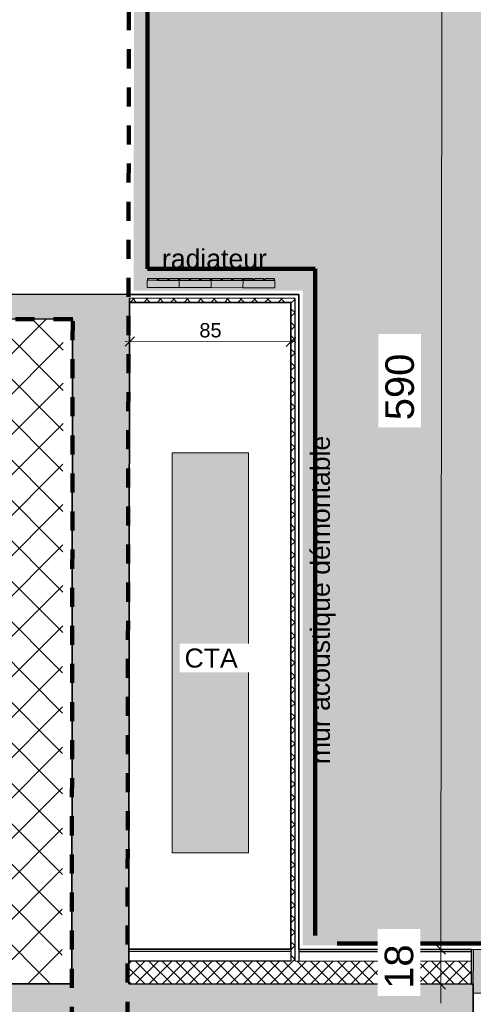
# Model space of a CAD drawing. Header units: metres. Extents: x 107 to 154, y -7 to 138.
# Tile 4 of 62: x 114.45 to 116.83, y 102.51 to 107.67. Entities that reach past the tile are written whole.
import ezdxf

# ---------------------------------------------------------------- set-up
doc = ezdxf.new("R2010")
doc.units = ezdxf.units.M
doc.linetypes.add('Centre', pattern=[0.0125, 0.0025, -0.001875, 0.00625, -0.001875])
doc.linetypes.add('Tiret', pattern=[0.0025, 0.00125, -0.00125])
for name, color, linetype, lineweight in [('A-ANNO-DIMS', 7, 'Continuous', 20), ('A-ANNO-DIMS-50', 7, 'Continuous', 20), ('A-DETL-GENF', 7, 'Continuous', 18), ('A-DETL-THIN', 7, 'Continuous', 18), ('A-GLAZ-CWMG', 7, 'Continuous', 18), ('A-WALL', 7, 'Continuous', 18), ('G-ANNO-TEXT', 7, 'Continuous', 20), ('I-WALL', 7, 'Continuous', 18), ('M-EQPM', 7, 'Continuous', 18)]:
    doc.layers.add(name, color=color, linetype=linetype, lineweight=lineweight)
doc.layers.add('A-AREA', color=9, linetype='Tiret', lineweight=18, true_color=0x808080)
doc.layers.add('A-DETL', color=7, linetype='Continuous', lineweight=18, true_color=0x00a600)
doc.layers.add('A-WALL-PATT', color=7, linetype='Continuous', true_color=0x2a2a2a)
doc.styles.add('Arial_12', font='arial.ttf', dxfattribs={"height": 0.15})
doc.styles.add('Arial_4', font='arial.ttf', dxfattribs={"height": 0.075})
doc.styles.add('Arial_6', font='arial.ttf', dxfattribs={"height": 0.1})
doc.dimstyles.new('GRZRIG_Cotes_linéaires_-Arial_1_5_PMR', dxfattribs={"dimscale": 0.3048, "dimtxt": 0.076519, "dimasz": 0.164042, "dimexe": 0.082021, "dimexo": 0.0625, "dimgap": 8.2021e-05, "dimtad": 1, "dimdec": 0, "dimlfac": 100, "dimzin": 0, "dimdsep": 46, "dimtxsty": 'Arial_4', "dimblk1": 'OBLIQUE', "dimblk2": 'OBLIQUE', "dimsah": 1, "dimcen": 0.09, "dimdle": 0.082021, "dimazin": 0, "dimtfac": 1, "dimtdec": 4, "dimtix": 1, "dimtmove": 0, "dimatfit": 3, "dimfxl": 0.164042, "dimfxlon": 1, "dimtvp": 1, "dimtolj": 1, "dimtzin": 0, "dimarcsym": 2})
doc.dimstyles.new('GRZRIG_Cotes_linéaires_-Arial_3', dxfattribs={"dimscale": 0.3048, "dimtxt": 0.153039, "dimasz": 0.164042, "dimexe": 0.082021, "dimexo": 0.0625, "dimgap": 0.328084, "dimtad": 1, "dimdec": 0, "dimlfac": 100, "dimzin": 0, "dimdsep": 46, "dimtxsty": 'Arial_12', "dimblk1": 'OBLIQUE', "dimblk2": 'OBLIQUE', "dimsah": 1, "dimcen": 0.09, "dimdle": 0.328084, "dimazin": 0, "dimtfac": 1, "dimtdec": 4, "dimtix": 1, "dimtmove": 0, "dimatfit": 3, "dimfxl": 0.164042, "dimfxlon": 1, "dimtvp": 1, "dimtfill": 1, "dimtolj": 1, "dimtzin": 0, "dimarcsym": 2})
pattern_1 = [(45, (0, 0), (-0.035355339, 0.035355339), []), (135, (0, 0), (-0.035355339, -0.035355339), [])]

# ---------------------------------------------------------------- blocks, each defined once
blk = doc.blocks.new('Meneau rectangulaire - 50x180-4026081-DCE-R-1 Proj 50')
at = {"layer": 'A-GLAZ-CWMG', "true_color": 0x2a2a2a}
blk.add_hatch(color=250, dxfattribs=at).paths.add_polyline_path([(-0.05, -0.025), (-0.05, 0.205), (0, 0.205), (0, -0.025)])
at = {"layer": 'A-GLAZ-CWMG'}
for p, q in [((-0.05, 0.205), (0, 0.205)), ((-0.05, -0.025), (-0.05, 0.205)), ((0, 0.205), (0, -0.025)), ((0, -0.025), (-0.05, -0.025))]:
    blk.add_line(p, q, dxfattribs=at)
blk = doc.blocks.new('Cordivari_ROSY_VT - H__2200 mm__Altezza Standard-5448234-DCE-R-1 Proj 50')
at = {"layer": 'M-EQPM'}
for p, q in [((0.00525, 0.124), (0, 0.124)), ((0, 0.124), (0, 0.086)), ((0.003, 0.13175), (0.003, 0.12625)), ((0.0037, 0.1318), (0.0037, 0.1262)), ((0.0037, 0.1262), (0.0037, 0.1318)), ((0.0508, 0.1333), (0.0052, 0.1333)), ((0.0052, 0.1333), (0.0508, 0.1333)), ((0.0052, 0.1247), (0.0508, 0.1247)), ((0.0508, 0.1247), (0.0052, 0.1247)), ((0.05075, 0.134), (0.00525, 0.134)), ((0.00525, 0.124), (0.05075, 0.124)), ((0.06125, 0.124), (0.05075, 0.124)), ((0.0523, 0.1262), (0.0523, 0.1318)), ((0.0523, 0.1318), (0.0523, 0.1262)), ((0.053, 0.12625), (0.053, 0.13175)), ((0.059, 0.13175), (0.059, 0.12625)), ((0.0597, 0.1318), (0.0597, 0.1262)), ((0.0597, 0.1262), (0.0597, 0.1318)), ((0.1068, 0.1333), (0.0612, 0.1333)), ((0.0612, 0.1333), (0.1068, 0.1333)), ((0.0612, 0.1247), (0.1068, 0.1247)), ((0.1068, 0.1247), (0.0612, 0.1247)), ((0.10675, 0.134), (0.06125, 0.134)), ((0.06125, 0.124), (0.10675, 0.124)), ((0.11725, 0.124), (0.10675, 0.124)), ((0.1083, 0.1262), (0.1083, 0.1318)), ((0.1083, 0.1318), (0.1083, 0.1262)), ((0.109, 0.12625), (0.109, 0.13175)), ((0.115, 0.13175), (0.115, 0.12625)), ((0.1157, 0.1318), (0.1157, 0.1262)), ((0.1157, 0.1262), (0.1157, 0.1318)), ((0.1628, 0.1333), (0.1172, 0.1333)), ((0.1172, 0.1333), (0.1628, 0.1333)), ((0.1172, 0.1247), (0.1628, 0.1247)), ((0.1628, 0.1247), (0.1172, 0.1247)), ((0.16275, 0.134), (0.11725, 0.134)), ((0.11725, 0.124), (0.16275, 0.124)), ((0.168, 0.124), (0.16275, 0.124)), ((0.1643, 0.1262), (0.1643, 0.1318)), ((0.1643, 0.1318), (0.1643, 0.1262)), ((0.165, 0.12625), (0.165, 0.13175)), ((0.168, 0.086), (0.168, 0.124)), ((0, 0.086), (0.168, 0.086))]:
    blk.add_line(p, q, dxfattribs=at)
for centre, radius, start, end in [((0.00525, 0.13175), 0.00225, 90, 180), ((0.00525, 0.12625), 0.00225, 180, 270), ((0.0052, 0.1318), 0.0015, 90, 180), ((0.0052, 0.1318), 0.0015, 90, 180), ((0.0052, 0.1262), 0.0015, 180, 270), ((0.0052, 0.1262), 0.0015, 180, 270), ((0.0052, 0.1318), 0.0015, 105, 165), ((0.0052, 0.1262), 0.0015, 195, 255), ((0.05075, 0.13175), 0.00225, 0, 90), ((0.05075, 0.12625), 0.00225, 270, 0), ((0.0508, 0.1318), 0.0015, 360, 90), ((0.0508, 0.1318), 0.0015, 0, 90), ((0.0508, 0.1262), 0.0015, 270, 0), ((0.0508, 0.1262), 0.0015, 270, 0), ((0.0508, 0.1318), 0.0015, 15, 75), ((0.0508, 0.1262), 0.0015, 285, 345), ((0.06125, 0.13175), 0.00225, 90, 180), ((0.06125, 0.12625), 0.00225, 180, 270), ((0.0612, 0.1318), 0.0015, 90, 180), ((0.0612, 0.1318), 0.0015, 90, 180), ((0.0612, 0.1262), 0.0015, 180, 270), ((0.0612, 0.1262), 0.0015, 180, 270), ((0.0612, 0.1318), 0.0015, 105, 165), ((0.0612, 0.1262), 0.0015, 195, 255), ((0.10675, 0.13175), 0.00225, 0, 90), ((0.10675, 0.12625), 0.00225, 270, 0), ((0.1068, 0.1318), 0.0015, 0, 90), ((0.1068, 0.1318), 0.0015, 0, 90), ((0.1068, 0.1262), 0.0015, 270, 0), ((0.1068, 0.1262), 0.0015, 270, 0), ((0.1068, 0.1318), 0.0015, 15, 75), ((0.1068, 0.1262), 0.0015, 285, 345), ((0.11725, 0.13175), 0.00225, 90, 180), ((0.11725, 0.12625), 0.00225, 180, 270), ((0.1172, 0.1318), 0.0015, 90, 180), ((0.1172, 0.1318), 0.0015, 90, 180), ((0.1172, 0.1262), 0.0015, 180, 270), ((0.1172, 0.1262), 0.0015, 180, 270), ((0.1172, 0.1318), 0.0015, 105, 165), ((0.1172, 0.1262), 0.0015, 195, 255), ((0.16275, 0.13175), 0.00225, 0, 90), ((0.16275, 0.12625), 0.00225, 270, 0), ((0.1628, 0.1318), 0.0015, 0, 90), ((0.1628, 0.1318), 0.0015, 0, 90), ((0.1628, 0.1262), 0.0015, 270, 0), ((0.1628, 0.1262), 0.0015, 270, 0), ((0.1628, 0.1318), 0.0015, 15, 75), ((0.1628, 0.1262), 0.0015, 285, 345)]:
    blk.add_arc(centre, radius, start, end, dxfattribs=at)
blk = doc.blocks.new('Cordivari_ROSY_VT - H__2200 mm__Altezza Standard-4179536-DCE-R-1 Proj 50')
at = {"layer": 'M-EQPM'}
for p, q in [((0.0508, 0.1043), (0.0052, 0.1043)), ((0.0052, 0.1043), (0.0508, 0.1043)), ((0.05075, 0.105), (0.00525, 0.105)), ((0.1068, 0.1043), (0.0612, 0.1043)), ((0.0612, 0.1043), (0.1068, 0.1043)), ((0.10675, 0.105), (0.06125, 0.105)), ((0.1628, 0.1043), (0.1172, 0.1043)), ((0.1172, 0.1043), (0.1628, 0.1043)), ((0.16275, 0.105), (0.11725, 0.105)), ((0.00525, 0.095), (0, 0.095)), ((0, 0.095), (0, 0.057)), ((0, 0.057), (0.168, 0.057)), ((0.003, 0.10275), (0.003, 0.09725)), ((0.0037, 0.1028), (0.0037, 0.0972)), ((0.0037, 0.0972), (0.0037, 0.1028)), ((0.0052, 0.0957), (0.0508, 0.0957)), ((0.0508, 0.0957), (0.0052, 0.0957)), ((0.00525, 0.095), (0.05075, 0.095)), ((0.06125, 0.095), (0.05075, 0.095)), ((0.0523, 0.0972), (0.0523, 0.1028)), ((0.0523, 0.1028), (0.0523, 0.0972)), ((0.053, 0.09725), (0.053, 0.10275)), ((0.059, 0.10275), (0.059, 0.09725)), ((0.0597, 0.1028), (0.0597, 0.0972)), ((0.0597, 0.0972), (0.0597, 0.1028)), ((0.0612, 0.0957), (0.1068, 0.0957)), ((0.1068, 0.0957), (0.0612, 0.0957)), ((0.06125, 0.095), (0.10675, 0.095)), ((0.11725, 0.095), (0.10675, 0.095)), ((0.1083, 0.0972), (0.1083, 0.1028)), ((0.1083, 0.1028), (0.1083, 0.0972)), ((0.109, 0.09725), (0.109, 0.10275)), ((0.115, 0.10275), (0.115, 0.09725)), ((0.1157, 0.1028), (0.1157, 0.0972)), ((0.1157, 0.0972), (0.1157, 0.1028)), ((0.1172, 0.0957), (0.1628, 0.0957)), ((0.1628, 0.0957), (0.1172, 0.0957)), ((0.11725, 0.095), (0.16275, 0.095)), ((0.168, 0.095), (0.16275, 0.095)), ((0.1643, 0.0972), (0.1643, 0.1028)), ((0.1643, 0.1028), (0.1643, 0.0972)), ((0.165, 0.09725), (0.165, 0.10275)), ((0.168, 0.057), (0.168, 0.095))]:
    blk.add_line(p, q, dxfattribs=at)
for centre, radius, start, end in [((0.00525, 0.10275), 0.00225, 90, 180), ((0.0052, 0.1028), 0.0015, 90, 180), ((0.0052, 0.1028), 0.0015, 90, 180), ((0.0052, 0.1028), 0.0015, 105, 165), ((0.05075, 0.10275), 0.00225, 360, 90), ((0.0508, 0.1028), 0.0015, 360, 90), ((0.0508, 0.1028), 0.0015, 0, 90), ((0.0508, 0.1028), 0.0015, 15, 75), ((0.06125, 0.10275), 0.00225, 90, 180), ((0.0612, 0.1028), 0.0015, 90, 180), ((0.0612, 0.1028), 0.0015, 90, 180), ((0.0612, 0.1028), 0.0015, 105, 165), ((0.10675, 0.10275), 0.00225, 0, 90), ((0.1068, 0.1028), 0.0015, 0, 90), ((0.1068, 0.1028), 0.0015, 0, 90), ((0.1068, 0.1028), 0.0015, 15, 75), ((0.11725, 0.10275), 0.00225, 90, 180), ((0.1172, 0.1028), 0.0015, 90, 180), ((0.1172, 0.1028), 0.0015, 90, 180), ((0.1172, 0.1028), 0.0015, 105, 165), ((0.16275, 0.10275), 0.00225, 0, 90), ((0.1628, 0.1028), 0.0015, 0, 90), ((0.1628, 0.1028), 0.0015, 0, 90), ((0.1628, 0.1028), 0.0015, 15, 75), ((0.00525, 0.09725), 0.00225, 180, 270), ((0.0052, 0.0972), 0.0015, 180, 270), ((0.0052, 0.0972), 0.0015, 180, 270), ((0.0052, 0.0972), 0.0015, 195, 255), ((0.05075, 0.09725), 0.00225, 270, 0), ((0.0508, 0.0972), 0.0015, 270, 0), ((0.0508, 0.0972), 0.0015, 270, 0), ((0.0508, 0.0972), 0.0015, 285, 345), ((0.06125, 0.09725), 0.00225, 180, 270), ((0.0612, 0.0972), 0.0015, 180, 270), ((0.0612, 0.0972), 0.0015, 180, 270), ((0.0612, 0.0972), 0.0015, 195, 255), ((0.10675, 0.09725), 0.00225, 270, 0), ((0.1068, 0.0972), 0.0015, 270, 0), ((0.1068, 0.0972), 0.0015, 270, 0), ((0.1068, 0.0972), 0.0015, 285, 345), ((0.11725, 0.09725), 0.00225, 180, 270), ((0.1172, 0.0972), 0.0015, 180, 270), ((0.1172, 0.0972), 0.0015, 180, 270), ((0.1172, 0.0972), 0.0015, 195, 255), ((0.16275, 0.09725), 0.00225, 270, 0), ((0.1628, 0.0972), 0.0015, 270, 0), ((0.1628, 0.0972), 0.0015, 270, 0), ((0.1628, 0.0972), 0.0015, 285, 345)]:
    blk.add_arc(centre, radius, start, end, dxfattribs=at)
blk = doc.blocks.new('DIMBLOCK6-DCE-R-1 Proj 50')
at = {"layer": 'A-ANNO-DIMS-50'}
for p, q in [((116.661, 102.7937), (116.611, 102.7938)), ((116.661, 102.7937), (116.636, 102.8187)), ((116.6606, 102.5107), (116.661, 102.7937)), ((116.661, 102.7937), (116.6859, 102.7687)), ((116.661, 102.7937), (116.686, 102.7937)), ((116.6607, 102.6107), (116.6358, 102.6357)), ((116.6607, 102.6107), (116.6107, 102.6108)), ((116.6607, 102.6107), (116.6857, 102.5857)), ((116.6607, 102.6107), (116.6857, 102.6107))]:
    blk.add_line(p, q, dxfattribs=at)
at = {"layer": 'A-ANNO-DIMS-50', "color": 0, "insert": (116.3661, 102.5869), "char_height": 0.15, "width": 0.276883, "attachment_point": 1, "rotation": 90, "line_spacing_factor": 0.941778, "style": 'Arial_12', "bg_fill": 3, "box_fill_scale": 1.25, "bg_fill_color": 256, "bg_fill_true_color": 13158600, "bg_fill_transparency": 0}
blk.add_mtext('18', dxfattribs=at)
blk = doc.blocks.new('_Oblique')
at = {"color": 0, "linetype": 'ByBlock', "lineweight": -2}
blk.add_line((-0.5, -0.5), (0.5, 0.5), dxfattribs=at)
blk = doc.blocks.new('DIMBLOCK7-DCE-R-1 Proj 50')
at = {"layer": 'A-ANNO-DIMS-50'}
for p, q in [((116.661, 102.7937), (116.6684, 108.7962)), ((116.6682, 108.6962), (116.6433, 108.7212)), ((116.6682, 108.6962), (116.6182, 108.6963)), ((116.6682, 108.6962), (116.6932, 108.6712)), ((116.6682, 108.6962), (116.6932, 108.6962)), ((116.661, 102.7937), (116.611, 102.7938)), ((116.661, 102.7937), (116.636, 102.8187)), ((116.661, 102.7937), (116.6859, 102.7687)), ((116.661, 102.7937), (116.686, 102.7937))]:
    blk.add_line(p, q, dxfattribs=at)
at = {"layer": 'A-ANNO-DIMS-50', "color": 0, "insert": (116.3699, 105.572), "char_height": 0.15, "width": 0.415324, "attachment_point": 1, "rotation": 90, "line_spacing_factor": 0.941778, "style": 'Arial_12', "bg_fill": 3, "box_fill_scale": 1.25, "bg_fill_color": 256, "bg_fill_true_color": 13158600, "bg_fill_transparency": 0}
blk.add_mtext('590', dxfattribs=at)
blk = doc.blocks.new('DIMBLOCK139-DCE-R-1 Proj 50')
at = {"layer": 'A-ANNO-DIMS-50', "color": 156, "true_color": 0x004080}
for p, q in [((115.0271, 105.985), (115.0271, 106.035)), ((115.8737, 105.984), (115.8737, 106.034)), ((115.0271, 105.985), (115.002, 105.9601)), ((115.0021, 105.9851), (115.8987, 105.9839)), ((115.0271, 105.985), (115.027, 105.96)), ((115.0271, 105.985), (115.0521, 106.01)), ((115.8737, 105.984), (115.8487, 105.959)), ((115.8737, 105.984), (115.8987, 106.0089)), ((115.8737, 105.984), (115.8737, 105.959))]:
    blk.add_line(p, q, dxfattribs=at)
at = {"layer": 'A-ANNO-DIMS-50', "color": 0, "insert": (115.3928, 106.082), "char_height": 0.075, "width": 0.138441, "attachment_point": 1, "rotation": 359.9294, "line_spacing_factor": 0.941778, "style": 'Arial_4'}
blk.add_mtext('85', dxfattribs=at)

msp = doc.modelspace()

# ---------------------------------------------------------------- hatches: boundary and pattern name
at = {"layer": 'A-DETL-GENF', "true_color": 0x808080}
h = msp.add_hatch(dxfattribs=at)
h.set_pattern_fill('FP_14', color=8, style=0, pattern_type=2)
h.set_pattern_definition([(45, (0, 0), (-0.10606602, 0.10606602), []), (135, (0, 0), (-0.10606602, -0.10606602), [])])
h.paths.add_polyline_path([(139.4207, 102.5827), (139.4207, 105.8676), (136.4537, 105.8713), (136.4515, 105.0462), (136.2515, 105.0462), (136.2514, 104.9867), (136.1814, 104.9869), (136.1814, 105.0019), (136.1514, 105.0019), (136.1537, 106.0017), (136.1507, 106.0017), (136.1507, 106.0467), (136.1807, 106.0467), (136.1807, 106.0616), (136.2507, 106.0616), (136.2507, 106.0016), (139.4207, 105.9978), (139.4207, 107.2476), (137.6577, 107.2498), (137.6579, 107.4198), (139.4207, 107.4176), (139.4207, 108.6676), (138.0495, 108.6693), (136.7325, 107.501), (136.2525, 107.5016), (136.2525, 107.4916), (136.1825, 107.4916), (136.1825, 107.5066), (136.1525, 107.5067), (136.1526, 107.6017), (136.6952, 107.6016), (138.0453, 108.7993), (139.4207, 108.7977), (139.4207, 111.4677), (138.9479, 111.4682), (138.948, 111.5682), (139.4207, 111.5677), (139.4207, 114.6781), (145.2207, 114.6781), (145.2207, 117.0755), (144.2998, 117.0766), (144.2986, 116.0516), (144.7485, 116.0511), (144.7477, 115.3436), (144.7177, 115.3436), (144.7176, 115.3286), (144.6476, 115.3287), (144.6484, 115.9512), (144.1984, 115.9518), (144.2013, 118.2768), (144.6513, 118.2768), (144.6521, 118.8987), (144.7221, 118.8986), (144.7221, 118.8836), (144.7521, 118.8836), (144.7512, 118.1761), (144.3012, 118.1762), (144.2999, 117.1766), (145.2207, 117.1755), (145.2207, 119.8755), (144.8033, 119.876), (144.8032, 119.776), (144.7532, 119.776), (144.7531, 119.7286), (144.7231, 119.7286), (144.7231, 119.7136), (144.6531, 119.7137), (144.6531, 119.7762), (144.6032, 119.7763), (144.6035, 120.0763), (144.6535, 120.0763), (144.6536, 120.1387), (144.7236, 120.1386), (144.7236, 120.1236), (144.7536, 120.1236), (144.7535, 120.0761), (144.8035, 120.076), (144.8035, 119.976), (145.2207, 119.976), (145.2207, 122.6755), (144.3067, 122.6766), (144.3055, 121.6766), (144.7555, 121.6761), (144.7546, 120.9686), (144.7246, 120.9686), (144.7246, 120.9536), (144.6546, 120.9537), (144.6554, 121.5762), (144.2054, 121.5768), (144.2082, 123.8768), (144.6582, 123.8768), (144.6589, 124.4687), (144.7289, 124.4686), (144.7289, 124.4536), (144.7589, 124.4536), (144.7581, 123.7761), (144.3081, 123.7762), (144.3068, 122.7766), (145.2207, 122.7755), (145.2207, 125.5755), (144.8103, 125.576), (144.8101, 125.376), (144.7601, 125.376), (144.76, 125.2986), (144.73, 125.2986), (144.7299, 125.2836), (144.6599, 125.2837), (144.66, 125.3762), (144.4801, 125.3764), (144.4836, 128.2614), (144.0236, 128.262), (144.0237, 128.332), (144.0387, 128.332), (144.0387, 128.362), (144.0837, 128.362), (144.0838, 128.3919), (144.4838, 128.3919), (144.4872, 131.2114), (144.5172, 131.2114), (144.5173, 131.2564), (144.5473, 131.2564), (144.5473, 131.2713), (144.6173, 131.2713), (144.6173, 131.2263), (144.8173, 131.226), (144.817, 131.026), (144.617, 131.0263), (144.6104, 125.6763), (145.2207, 125.676), (145.2207, 134.4405), (145.0012, 134.4407), (145.0016, 134.4309), (145.0112, 134.4308), (145.0111, 134.4258), (144.9711, 134.4258), (144.9711, 134.3859), (145.0111, 134.3858), (145.0111, 134.3808), (144.9511, 134.3809), (144.9511, 134.4309), (144.6212, 134.4309), (144.6191, 132.7013), (144.5491, 132.7013), (144.5491, 132.7163), (144.5191, 132.7164), (144.5191, 132.7614), (144.4892, 132.7614), (144.4902, 133.6088), (143.6714, 132.792), (143.6448, 132.8187), (142.6322, 131.809), (142.659, 131.7821), (142.1473, 131.2717), (142.1449, 129.3368), (142.0749, 129.3369), (142.0749, 129.3519), (142.0449, 129.3519), (142.0449, 129.3969), (142.015, 129.3968), (142.015, 129.3945), (141.8225, 129.3947), (141.8226, 129.4647), (141.8376, 129.4647), (141.8376, 129.4947), (141.8826, 129.4946), (141.8826, 129.4646), (142.0151, 129.4646), (142.017, 131.0295), (141.817, 131.0297), (141.817, 131.0584), (140.6171, 131.0613), (140.6162, 130.3662), (140.5662, 130.3663), (140.5671, 131.0615), (139.8671, 131.0632), (139.8659, 130.1446), (139.7959, 130.1447), (139.7959, 130.1597), (139.7659, 130.1597), (139.766, 130.2047), (139.796, 130.2047), (139.7971, 131.0633), (138.9971, 131.0653), (138.9951, 129.4682), (139.7951, 129.4672), (139.7951, 129.4697), (139.7651, 129.4697), (139.7651, 129.5147), (139.7951, 129.5147), (139.7952, 129.5297), (139.8652, 129.5296), (139.8651, 129.4671), (140.9476, 129.4658), (140.9476, 129.4958), (140.9926, 129.4957), (140.9926, 129.4657), (141.0076, 129.4657), (141.0075, 129.3957), (138.995, 129.3982), (138.9949, 129.2807), (138.9249, 129.2808), (138.9249, 129.2958), (138.8949, 129.2958), (138.8949, 129.3408), (138.9249, 129.3408), (138.9249, 129.3983), (138.055, 129.3993), (138.0552, 129.5318), (138.1252, 129.5318), (138.1252, 129.5168), (138.1551, 129.5167), (138.1551, 129.4717), (138.1251, 129.4717), (138.1251, 129.4693), (138.9251, 129.4683), (138.9271, 131.0655), (138.1271, 131.0674), (138.126, 130.2068), (138.156, 130.2067), (138.1559, 130.1617), (138.1259, 130.1617), (138.1259, 130.1468), (138.0559, 130.1468), (138.0571, 131.0676), (136.6427, 131.0711), (136.6381, 128.4011), (138.9238, 128.3983), (138.9238, 128.4058), (138.8938, 128.4058), (138.8938, 128.4508), (138.9238, 128.4508), (138.9239, 128.4658), (138.9939, 128.4657), (138.9938, 128.3982), (142.0138, 128.3945), (142.0139, 128.462), (142.0439, 128.462), (142.0439, 128.5069), (142.0739, 128.5069), (142.0739, 128.5219), (142.1439, 128.5218), (142.1439, 128.3943), (142.5338, 128.3938), (142.5338, 128.3638), (142.5787, 128.3638), (142.5787, 128.3338), (142.5937, 128.3338), (142.5936, 128.2638), (142.1436, 128.2643), (142.1435, 128.2043), (142.0735, 128.2044), (142.0735, 128.2194), (142.0436, 128.2194), (142.0436, 128.2644), (136.6379, 128.2711), (136.628, 122.5136), (142.0065, 122.507), (142.007, 122.8845), (142.037, 122.8845), (142.037, 122.9294), (142.067, 122.9294), (142.067, 122.9444), (142.1371, 122.9443), (142.1358, 121.9243), (142.0658, 121.9244), (142.0658, 121.9394), (142.0358, 121.9394), (142.0358, 121.9844), (142.0059, 121.9845), (142.0059, 122.407), (136.6278, 122.4136), (136.6179, 116.6561), (142.0293, 116.6494), (142.0332, 119.7794), (141.8032, 119.7797), (141.8035, 120.0797), (142.0035, 120.0795), (142.004, 120.4345), (142.034, 120.4345), (142.034, 120.4794), (142.064, 120.4794), (142.064, 120.4944), (142.134, 120.4943), (142.1292, 116.5493), (136.6178, 116.5561), (136.6123, 113.3711), (137.2503, 113.3703), (137.2481, 111.5703), (137.448, 111.5701), (137.4479, 111.4701), (136.609, 111.4711), (136.608, 110.8861), (136.5883, 110.8861), (136.5833, 108.9951), (136.5844, 108.5859), (133.9222, 108.5928), (133.9208, 107.4306), (133.9191, 107.4306), (133.9152, 105.9307), (133.919, 105.9306), (133.9188, 105.8206), (132.731, 105.8221), (132.7307, 105.1787), (132.7296, 102.7738), (132.7345, 102.7738), (132.7345, 102.5938), (132.7843, 102.5937), (132.7843, 102.5908), (133.5843, 102.5898), (133.5843, 102.5926), (133.6343, 102.5925), (133.6343, 102.5898), (134.4343, 102.5888), (134.4345, 102.7713), (134.4845, 102.7712), (134.4845, 102.5887), (134.682, 102.5885), (134.6822, 102.771), (134.7322, 102.7709), (134.7322, 102.5884), (136.1451, 102.5867), (136.1476, 103.5419), (136.1776, 103.5419), (136.1777, 103.5569), (136.2477, 103.5567), (136.2477, 103.4967), (136.4475, 103.4962), (136.4451, 102.5863), (138.3415, 102.584)])
h.paths.add_polyline_path([(114.672, 102.618), (114.6771, 106.103), (111.8034, 106.1067), (108.3438, 106.1109), (108.3438, 106.1409), (108.2988, 106.141), (108.2988, 106.171), (108.2839, 106.171), (108.2839, 106.241), (109.2073, 106.2399), (109.2152, 111.6349), (109.2631, 111.6348), (109.2644, 112.7098), (109.2944, 112.7098), (109.2945, 112.7548), (109.3245, 112.7548), (109.3245, 112.7697), (109.3945, 112.7697), (109.3932, 111.6947), (109.5932, 111.6944), (109.5932, 111.6344), (114.6931, 111.6281), (114.6964, 114.2981), (109.5964, 114.3044), (109.5963, 114.2694), (109.3963, 114.2696), (109.3963, 114.1996), (109.3263, 114.1997), (109.3263, 114.2147), (109.2963, 114.2148), (109.2963, 114.2598), (109.2663, 114.2598), (109.268, 115.6173), (109.338, 115.6172), (109.338, 115.6022), (109.368, 115.6022), (109.368, 115.5572), (109.3979, 115.5571), (109.3966, 114.4696), (109.5966, 114.4694), (109.5966, 114.4344), (111.5465, 114.432), (111.5469, 114.732), (113.3569, 114.7298), (113.3569, 114.4298), (114.6965, 114.4281), (114.7171, 131.0981), (109.6171, 131.1044), (109.617, 131.0694), (109.417, 131.0696), (109.4136, 128.2396), (109.3836, 128.2396), (109.3835, 128.1947), (109.3535, 128.1947), (109.3535, 128.1797), (109.2835, 128.1798), (109.2871, 131.1048), (106.9471, 131.1072), (106.9453, 129.6927), (106.8753, 129.6928), (106.8753, 129.7078), (106.8454, 129.7079), (106.8454, 129.7529), (106.8154, 129.7529), (106.817, 131.0728), (106.617, 131.0731), (106.6173, 131.2731), (106.7673, 131.2731), (106.7698, 133.2929), (106.6099, 133.2928), (106.6099, 128.4381), (106.8138, 128.4378), (106.8143, 128.8179), (106.8443, 128.8179), (106.8443, 128.8629), (106.8743, 128.8629), (106.8743, 128.8778), (106.9443, 128.8777), (106.9423, 127.1927), (106.8723, 127.1928), (106.8723, 127.2078), (106.8423, 127.2079), (106.8423, 127.2529), (106.8123, 127.2529), (106.8136, 128.3078), (106.6099, 128.3078), (106.6105, 125.7231), (106.8105, 125.7228), (106.8112, 126.3179), (106.8412, 126.3179), (106.8412, 126.3629), (106.8712, 126.3629), (106.8712, 126.3778), (106.9413, 126.3777), (106.9388, 124.3927), (106.8688, 124.3928), (106.8688, 124.4078), (106.8388, 124.4079), (106.8388, 124.4529), (106.8089, 124.4529), (106.8101, 125.4228), (106.6101, 125.4231), (106.6099, 125.3957), (106.6099, 122.9231), (106.807, 122.9228), (106.8077, 123.5179), (106.8377, 123.5179), (106.8378, 123.5629), (106.8678, 123.5629), (106.8678, 123.5778), (106.9378, 123.5777), (106.9365, 122.5077), (106.6099, 122.5077), (106.6099, 117.3234), (106.9301, 117.3227), (106.929, 116.4027), (106.859, 116.4028), (106.859, 116.4178), (106.829, 116.4178), (106.829, 116.4628), (106.799, 116.4629), (106.7997, 117.0232), (106.6099, 117.0232), (106.6099, 111.6981), (106.7932, 111.6979), (106.7939, 112.2729), (106.8239, 112.2729), (106.8239, 112.3179), (106.8539, 112.3179), (106.8539, 112.3328), (106.924, 112.3328), (106.9181, 107.5477), (106.8481, 107.5478), (106.8481, 107.5628), (106.8181, 107.5629), (106.8181, 107.6079), (106.7881, 107.6079), (106.7929, 111.4479), (106.6099, 111.4479), (106.6099, 106.0731), (106.7862, 106.0729), (106.787, 106.6729), (106.817, 106.6729), (106.817, 106.7179), (106.847, 106.7179), (106.847, 106.7328), (106.9171, 106.7327), (106.917, 106.2427), (107.4689, 106.242), (107.4689, 106.172), (107.4539, 106.172), (107.4538, 106.142), (107.4088, 106.142), (107.4088, 106.1121), (106.9163, 106.1127), (106.9162, 106.0179), (106.9135, 103.8302), (106.8435, 103.8303), (106.8435, 103.8453), (106.8135, 103.8453), (106.8135, 103.8903), (106.7835, 103.8904), (106.786, 105.8729), (106.6099, 105.8729), (106.6099, 102.625), (106.782, 102.6248), (106.7824, 102.9554), (106.8124, 102.9554), (106.8125, 103.0003), (106.8425, 103.0003), (106.8425, 103.0153), (106.9125, 103.0152), (106.9125, 102.6247), (113.8492, 102.6187)])
h.paths.add_polyline_path([(109.586, 105.8694), (109.386, 105.8697), (109.3864, 106.0697), (109.5862, 106.0694)])
h.paths.add_polyline_path([(138.0708, 106.0519), (138.0704, 106.0529), (138.0709, 106.0529)])
h.paths.add_polyline_path([(138.0723, 107.1919), (138.0719, 107.1929), (138.0723, 107.1929)])
h.paths.add_polyline_path([(137.198, 111.5704), (137.1981, 111.6204), (137.2081, 111.6204), (137.209, 112.3204), (137.199, 112.3204), (137.199, 112.3704), (136.6106, 112.3711), (136.6092, 111.5711), (137.0921, 111.5705)])
h.paths.add_polyline_path([(137.1991, 112.4704), (137.1992, 112.5204), (137.2092, 112.5204), (137.2101, 113.2204), (137.2001, 113.2204), (137.2001, 113.2704), (136.6121, 113.2711), (136.6107, 112.4711), (137.1491, 112.4705)])
h.paths.add_polyline_path([(113.2346, 112.8799), (110.3846, 112.8834), (110.3848, 113.0534), (112.619, 113.0507), (112.619, 113.048), (112.6304, 113.048), (112.6292, 113.0507), (113.2348, 113.0499)])
h.paths.add_polyline_path([(110.7937, 113.1028), (110.7933, 113.1039), (110.7937, 113.1039)])
h.paths.add_polyline_path([(106.925, 113.1478), (106.855, 113.1478), (106.855, 113.1628), (106.825, 113.1629), (106.825, 113.2079), (106.795, 113.2079), (106.7964, 114.3079), (106.7489, 114.3079), (106.7489, 114.3379), (106.7339, 114.3379), (106.734, 114.4079), (106.7965, 114.4079), (106.7979, 115.5279), (106.8279, 115.5279), (106.8279, 115.5728), (106.8579, 115.5728), (106.858, 115.5878), (106.928, 115.5877), (106.925, 113.1628)])
h.paths.add_polyline_path([(110.7951, 114.2428), (110.7947, 114.2439), (110.7951, 114.2439)])
h.paths.add_polyline_path([(113.3065, 114.4298), (113.3065, 114.6798), (111.5968, 114.6819), (111.5968, 114.4319), (112.9087, 114.4303)])
h.paths.add_polyline_path([(109.339, 116.4322), (109.269, 116.4323), (109.2777, 123.4973), (109.3477, 123.4972), (109.3477, 123.4822), (109.3777, 123.4822), (109.3777, 123.4372), (109.4076, 123.4371), (109.407, 122.9196), (109.607, 122.9194), (109.6066, 122.6194), (109.4066, 122.6196), (109.4001, 117.3196), (109.6001, 117.3194), (109.5997, 117.0194), (109.3997, 117.0196), (109.3991, 116.4921), (109.3691, 116.4921), (109.369, 116.4472), (109.339, 116.4472), (109.339, 116.4323)])
h.paths.add_polyline_path([(142.1381, 123.7593), (142.0681, 123.7594), (142.0681, 123.7744), (142.0381, 123.7744), (142.0381, 123.8194), (142.0081, 123.8195), (142.0101, 125.3795), (141.8101, 125.3797), (141.8104, 125.6797), (142.0104, 125.6795), (142.0117, 126.7145), (142.0417, 126.7145), (142.0418, 126.7594), (142.0718, 126.7594), (142.0718, 126.7744), (142.1418, 126.7743), (142.1381, 123.7744)])
h.paths.add_polyline_path([(109.3487, 124.3122), (109.2787, 124.3123), (109.2812, 126.3498), (109.3512, 126.3497), (109.3512, 126.3347), (109.3812, 126.3347), (109.3812, 126.2897), (109.4112, 126.2896), (109.4104, 125.7196), (109.6104, 125.7194), (109.6101, 125.4194), (109.4101, 125.4196), (109.4088, 124.3721), (109.3788, 124.3721), (109.3787, 124.3272), (109.3487, 124.3272), (109.3487, 124.3122)])
h.paths.add_polyline_path([(106.7699, 133.3629), (106.7712, 134.4663), (106.6099, 134.4662), (106.6099, 133.3631)])
at = {"layer": 'A-DETL-GENF', "true_color": 0xffff80}
h = msp.add_hatch(color=51, dxfattribs=at)
h.paths.add_polyline_path([(116.2624, 102.8146), (121.0121, 102.8146), (121.017, 106.5796), (122.8828, 106.578), (122.8828, 108.668), (115.0504, 108.668), (115.0474, 106.2527), (115.9359, 106.2516), (115.9359, 102.8146)])
h.paths.add_polyline_path([(115.6219, 106.2919), (115.6219, 106.2919), (115.6591, 106.2918)])
at = {"layer": 'A-DETL-GENF', "true_color": 0x808080}
msp.add_hatch(color=8, dxfattribs=at).paths.add_polyline_path([(115.6501, 103.3016), (115.6501, 105.4016), (115.2501, 105.4016), (115.2501, 103.3016)])
at = {"layer": 'A-WALL-PATT', "lineweight": 18}
h = msp.add_hatch(color=256, dxfattribs=at)
h.paths.add_polyline_path([(115.0263, 106.1027), (115.0264, 106.2327), (108.3439, 106.2409), (108.3438, 106.1109), (114.7263, 106.1031)])
h.paths.add_polyline_path([(107.4088, 106.1121), (107.4088, 106.2421), (106.9164, 106.2427), (106.9164, 106.1127)])
at = {"layer": 'A-WALL-PATT', "lineweight": 18, "true_color": 0x7e7e7e}
h = msp.add_hatch(dxfattribs=at)
h.set_pattern_fill('FP_2', color=8, style=0, pattern_type=2)
h.set_pattern_definition(pattern_1)
h.paths.add_polyline_path([(115.8739, 106.1897), (115.8739, 106.2117), (115.0264, 106.2127), (115.0264, 106.1907), (115.81, 106.1897)])
h = msp.add_hatch(dxfattribs=at)
h.set_pattern_fill('FP_2', color=8, style=0, pattern_type=2)
h.set_pattern_definition(pattern_1)
h.paths.add_polyline_path([(115.8959, 102.7316), (115.8959, 106.2116), (115.8739, 106.2117), (115.8739, 102.7317)])
at = {"layer": 'A-WALL-PATT', "lineweight": 18}
msp.add_hatch(color=256, dxfattribs=at).paths.add_polyline_path([(115.022, 102.6127), (115.0263, 106.1027), (114.7263, 106.1031), (114.722, 102.6131)])
at = {"layer": 'A-WALL-PATT', "true_color": 0xc0c0c0}
h = msp.add_hatch(color=9, dxfattribs=at)
h.paths.add_polyline_path([(116.8222, 102.7805), (116.8222, 102.7935), (115.9159, 102.7946), (115.9159, 102.7816), (116.2624, 102.7812)])
h.paths.add_polyline_path([(115.8739, 102.7817), (115.8739, 102.7947), (115.0222, 102.7957), (115.0222, 102.7827), (115.0558, 102.7827)])
at = {"layer": 'A-WALL-PATT', "lineweight": 18, "true_color": 0x7e7e7e}
h = msp.add_hatch(dxfattribs=at)
h.set_pattern_fill('FP_2', color=8, style=0, pattern_type=2)
h.set_pattern_definition(pattern_1)
h.paths.add_polyline_path([(116.822, 102.6105), (116.8221, 102.7305), (115.0221, 102.7327), (115.022, 102.6127), (116.2624, 102.6112)])
at = {"layer": 'A-WALL-PATT'}
h = msp.add_hatch(color=256, dxfattribs=at)
h.paths.add_polyline_path([(139.4207, 102.2326), (139.4207, 102.5826), (138.332, 102.584), (138.332, 102.234)])
h.paths.add_polyline_path([(137.0318, 102.2356), (137.0318, 102.5856), (134.732, 102.5884), (134.7315, 102.2384), (136.4451, 102.2363)])
h.paths.add_polyline_path([(130.6315, 102.2435), (130.632, 102.5935), (127.832, 102.5969), (127.8315, 102.2469), (128.3284, 102.2463)])
h.paths.add_polyline_path([(123.7315, 102.252), (123.732, 102.602), (120.9319, 102.6054), (120.9315, 102.2554), (123.502, 102.2523)])
h.paths.add_polyline_path([(116.8316, 102.2605), (116.8316, 102.6105), (114.332, 102.6131), (114.3315, 102.2636), (116.2624, 102.2612)])
h.paths.add_polyline_path([(113.0319, 102.2652), (113.0323, 102.6152), (111.532, 102.617), (111.5316, 102.267)])
h.paths.add_polyline_path([(110.2319, 102.2686), (110.2319, 102.6186), (108.732, 102.6205), (108.732, 102.2705)])
h.paths.add_polyline_path([(107.4319, 102.2721), (107.4319, 102.6221), (106.6099, 102.6229), (106.6099, 102.2731), (106.912, 102.2727)])

# ---------------------------------------------------------------- linework, layer by layer
at = {"layer": 'A-AREA'}
msp.add_line((116.7553, 102.794), (120.9321, 102.7885), dxfattribs=at)
at = {"layer": 'A-DETL', "color": 5, "linetype": 'Tiret', "lineweight": 100, "true_color": 0x0000ff}
msp.add_line((115.0647, 136.5194), (115.0126, 101.0196), dxfattribs=at)
at = {"layer": 'A-DETL', "color": 1, "lineweight": 211, "true_color": 0xff0000}
for p, q in [((115.121, 106.3666), (115.121, 108.6666)), ((116.0003, 106.3666), (115.121, 106.3666)), ((116.0003, 102.8666), (116.0003, 106.3666)), ((116.1158, 102.8242), (132.4158, 102.8242))]:
    msp.add_line(p, q, dxfattribs=at)
at = {"layer": 'A-DETL', "color": 1, "linetype": 'Centre', "lineweight": 100, "true_color": 0xff0000}
for p, q in [((114.7271, 106.1029), (109.2571, 106.111)), ((114.7199, 101.1926), (114.7271, 106.1029))]:
    msp.add_line(p, q, dxfattribs=at)
at = {"layer": 'A-DETL-THIN'}
for p, q in [((115.6501, 105.4016), (115.2501, 105.4016)), ((115.2501, 105.4016), (115.2501, 103.3016)), ((115.6501, 103.3016), (115.6501, 105.4016)), ((115.2501, 103.3016), (115.6501, 103.3016))]:
    msp.add_line(p, q, dxfattribs=at)
at = {"layer": 'A-WALL', "lineweight": 35}
for p, q in [((115.0264, 106.2327), (109.3864, 106.2397)), ((115.0222, 102.7957), (115.0264, 106.1907)), ((108.3438, 106.1109), (114.7263, 106.1031)), ((114.7263, 106.1031), (114.722, 102.6131)), ((114.332, 102.6136), (114.722, 102.6131)), ((116.822, 102.6105), (116.832, 102.6105)), ((116.832, 102.6105), (116.8316, 102.2605))]:
    msp.add_line(p, q, dxfattribs=at)
at = {"layer": 'A-WALL', "lineweight": 25}
for p, q in [((115.8959, 106.2116), (115.0264, 106.2127)), ((115.8959, 102.7316), (115.8959, 106.2116)), ((115.8739, 102.7817), (115.0222, 102.7827)), ((115.8739, 102.7947), (115.8739, 102.7317)), ((115.9159, 102.7946), (115.9159, 102.7316)), ((116.8222, 102.7805), (115.9159, 102.7816)), ((115.8739, 102.7317), (115.0221, 102.7327)), ((116.8221, 102.7305), (115.8959, 102.7316))]:
    msp.add_line(p, q, dxfattribs=at)
at = {"layer": 'I-WALL', "lineweight": 35}
for p, q in [((115.9159, 106.2316), (115.0264, 106.2327)), ((115.9159, 102.7946), (115.9159, 106.2316)), ((115.0264, 106.2127), (115.0264, 106.1907)), ((115.0264, 106.1907), (115.8739, 106.1897)), ((115.8739, 106.1897), (115.8739, 102.7947)), ((115.0222, 102.7957), (115.022, 102.6127)), ((115.8739, 102.7947), (115.0222, 102.7957)), ((116.8222, 102.7935), (115.9159, 102.7946)), ((116.822, 102.6105), (116.8222, 102.7935)), ((115.022, 102.6127), (116.822, 102.6105))]:
    msp.add_line(p, q, dxfattribs=at)

# ---------------------------------------------------------------- block references
at = {"layer": 'A-GLAZ-CWMG', "extrusion": (0, 0, -1), "rotation": 0.08412834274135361}
msp.add_blockref('Meneau rectangulaire - 50x180-4026081-DCE-R-1 Proj 50', (-116.832, 102.5886), dxfattribs=at)
at = {"layer": 'M-EQPM'}
for name, p, rotation in [('Cordivari_ROSY_VT - H__2200 mm__Altezza Standard-5448234-DCE-R-1 Proj 50', (115.1177, 106.1826), 359.9294002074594), ('Cordivari_ROSY_VT - H__2200 mm__Altezza Standard-4179536-DCE-R-1 Proj 50', (115.2858, 106.2114), 359.9294002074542), ('Cordivari_ROSY_VT - H__2200 mm__Altezza Standard-4179536-DCE-R-1 Proj 50', (115.4538, 106.2112), 359.9294002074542), ('Cordivari_ROSY_VT - H__2200 mm__Altezza Standard-4179536-DCE-R-1 Proj 50', (115.6218, 106.211), 359.9294002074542)]:
    msp.add_blockref(name, p, dxfattribs=dict(at, rotation=rotation))

# ---------------------------------------------------------------- texts
at = {"layer": 'G-ANNO-TEXT', "lineweight": 50, "insert": (115.1961, 106.4701), "char_height": 0.1, "width": 0.681434, "attachment_point": 1, "style": 'Arial_6'}
msp.add_mtext('radiateur', dxfattribs=at)
at = {"layer": 'G-ANNO-TEXT', "lineweight": 50, "insert": (115.9782, 103.7667), "char_height": 0.1, "width": 2.140506, "attachment_point": 1, "rotation": 90, "style": 'Arial_6'}
msp.add_mtext('mur acoustique démontable', dxfattribs=at)

# ---------------------------------------------------------------- dimensions: what is measured, and where the dimension line sits
at = {"layer": 'A-ANNO-DIMS', "color": 156, "true_color": 0x004080}
dim = msp.add_linear_dim(base=(115.8737, 105.984), p1=(115.0271, 106.035), p2=(115.8737, 106.034), angle=359.9294, dimstyle='GRZRIG_Cotes_linéaires_-Arial_1_5_PMR', override={"dimpost": '<>', "dimfxl": 0.846613}, dxfattribs=at)
dim.commit()
dim.dimension.update_dxf_attribs({"geometry": 'DIMBLOCK139-DCE-R-1 Proj 50', "text_midpoint": (115.4504, 106.0228)})

# ---------------------------------------------------------------- next in the draw order: texts
at = {"layer": 'G-ANNO-TEXT', "insert": (115.3148, 104.3735), "char_height": 0.1, "width": 0.344726, "attachment_point": 1, "style": 'Arial_6', "bg_fill": 3, "box_fill_scale": 1.25, "bg_fill_color": 256, "bg_fill_true_color": 13158600, "bg_fill_transparency": 0}
msp.add_mtext('CTA', dxfattribs=at)

# ---------------------------------------------------------------- next in the draw order: dimensions: what is measured, and where the dimension line sits
at = {"layer": 'A-ANNO-DIMS'}
dim = msp.add_linear_dim(base=(116.661, 102.7937), p1=(116.6107, 102.6108), p2=(116.611, 102.7938), angle=89.9294, dimstyle='GRZRIG_Cotes_linéaires_-Arial_3', override={"dimpost": '<>', "dimfxl": 0.183}, dxfattribs=at)
dim.commit()
dim.dimension.update_dxf_attribs({"geometry": 'DIMBLOCK6-DCE-R-1 Proj 50', "text_midpoint": (116.4843, 102.7024)})

# ---------------------------------------------------------------- next in the draw order: dimensions: what is measured, and where the dimension line sits
dim = msp.add_linear_dim(base=(116.6682, 108.6962), p1=(116.611, 102.7938), p2=(116.6182, 108.6963), angle=89.9294, dimstyle='GRZRIG_Cotes_linéaires_-Arial_3', override={"dimpost": '<>', "dimfxl": 5.902512}, dxfattribs=at)
dim.commit()
dim.dimension.update_dxf_attribs({"geometry": 'DIMBLOCK7-DCE-R-1 Proj 50', "text_midpoint": (116.488, 105.7452)})

doc.saveas('drawing.dxf')
